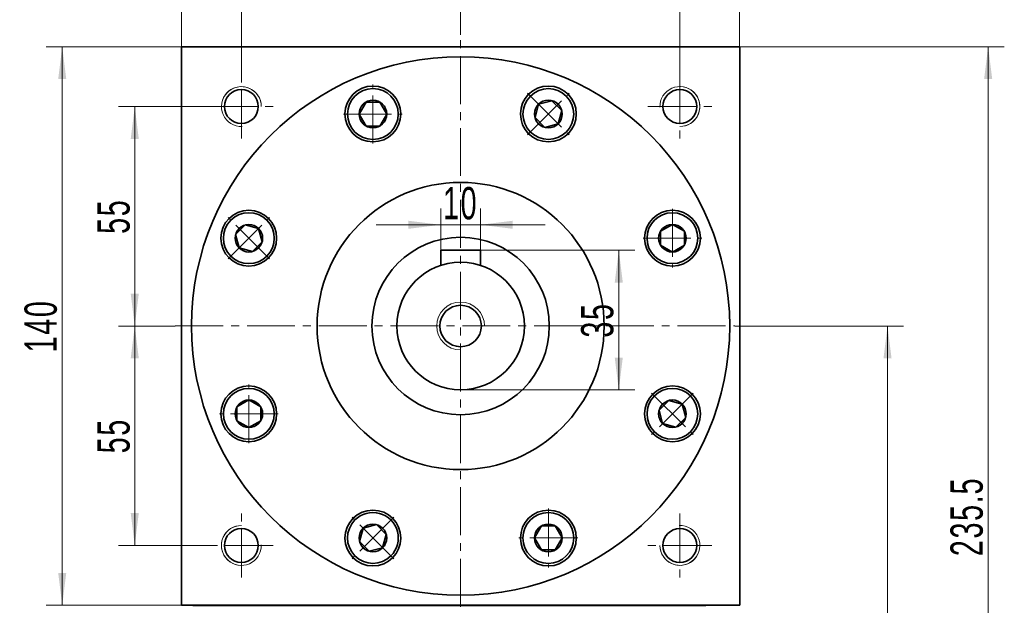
# Model space of a CAD drawing. Header units: millimetres. Extents: x 1491 to 2531, y 216 to 968.
# Tile 5 of 6: x 2092 to 2339, y 668 to 815. Entities that reach past the tile are written whole.
import ezdxf

# ---------------------------------------------------------------- set-up
doc = ezdxf.new("R2010")
doc.units = ezdxf.units.MM
doc.set_wipeout_variables(frame=1)
doc.linetypes.add('点画线', pattern=[18, 12, -2, 2, -2])
doc.layers.get('0').update_dxf_attribs({"lineweight": 35})
for name, color, linetype, lineweight in [('中心线层', 1, '点画线', 18), ('尺寸线层', 3, 'Continuous', 18), ('粗实线', 7, 'Continuous', 50), ('粗实线层', 7, 'Continuous', 35)]:
    doc.layers.add(name, color=color, linetype=linetype, lineweight=lineweight)
doc.styles.add('标准', font='txt', dxfattribs={"width": 0.667})
doc.dimstyles.new('a4-1-1.5', dxfattribs={"dimtxt": 4.5, "dimasz": 4.5, "dimexe": 2.25, "dimexo": 0, "dimgap": 0.75, "dimtad": 1, "dimdec": 3, "dimdsep": 46, "dimtxsty": '标准', "dimblk": '_CAXARROW', "dimcen": 0, "dimdle": 9, "dimazin": 2, "dimtfac": 0.707107, "dimtdec": 3, "dimtix": 1, "dimtmove": 2, "dimatfit": 3, "dimfxl": 0, "dimfrac": 2, "dimtolj": 1, "dimarcsym": 0})

# ---------------------------------------------------------------- blocks, each defined once
blk = doc.blocks.new('*X22')
at = {"layer": '尺寸线层', "linetype": 'Continuous'}
for points in [[(2132.82, 840.62), (2140.92, 841.63), (2140.92, 839.6)], [(2272.82, 840.62), (2264.72, 841.63), (2264.72, 839.6)]]:
    blk.add_hatch(color=0, dxfattribs=at).paths.add_polyline_path(points, flags=0)
at = {"layer": '尺寸线层', "color": 0, "linetype": 'Continuous'}
for p, q in [((2132.82, 808.42), (2132.82, 844.67)), ((2272.82, 808.42), (2272.82, 844.67)), ((2132.82, 840.62), (2272.82, 840.62))]:
    blk.add_line(p, q, dxfattribs=at)
at = {"layer": '尺寸线层', "color": 0, "insert": (2202.82, 845.97), "char_height": 8.1, "width": 21.529, "attachment_point": 5, "line_spacing_factor": 1.15057, "style": '标准'}
blk.add_mtext('\\T1.1;140', dxfattribs=at)
blk = doc.blocks.new('_CAXARROW')
blk.add_hatch(color=0).paths.add_polyline_path([(0, 0), (-1, 0.125), (-1, -0.125)], flags=0)
blk = doc.blocks.new('*X23')
at = {"layer": '尺寸线层', "linetype": 'Continuous'}
for points in [[(2147.82, 820.93), (2155.92, 819.92), (2155.92, 821.94)], [(2202.82, 820.93), (2194.72, 819.92), (2194.72, 821.94)]]:
    blk.add_hatch(color=0, dxfattribs=at).paths.add_polyline_path(points, flags=0)
at = {"layer": '尺寸线层', "color": 0, "linetype": 'Continuous'}
for p, q in [((2147.82, 801.42), (2147.82, 824.98)), ((2202.82, 811.42), (2202.82, 824.98)), ((2202.82, 820.93), (2147.82, 820.93))]:
    blk.add_line(p, q, dxfattribs=at)
at = {"layer": '尺寸线层', "color": 0, "insert": (2175.32, 826.2), "char_height": 8.1, "width": 16.2, "attachment_point": 5, "line_spacing_factor": 1.15057, "style": '标准'}
blk.add_mtext('\\T1.1;55', dxfattribs=at)
blk = doc.blocks.new('*X24')
at = {"layer": '尺寸线层', "linetype": 'Continuous'}
for points in [[(2202.82, 820.93), (2210.92, 821.94), (2210.92, 819.92)], [(2257.82, 820.93), (2249.72, 821.94), (2249.72, 819.92)]]:
    blk.add_hatch(color=0, dxfattribs=at).paths.add_polyline_path(points, flags=0)
at = {"layer": '尺寸线层', "color": 0, "linetype": 'Continuous'}
for p, q in [((2202.82, 811.42), (2202.82, 824.98)), ((2257.82, 801.42), (2257.82, 824.98)), ((2202.82, 820.93), (2257.82, 820.93))]:
    blk.add_line(p, q, dxfattribs=at)
at = {"layer": '尺寸线层', "color": 0, "insert": (2230.32, 826.2), "char_height": 8.1, "width": 16.2, "attachment_point": 5, "line_spacing_factor": 1.15057, "style": '标准'}
blk.add_mtext('\\T1.1;55', dxfattribs=at)
blk = doc.blocks.new('*X25')
at = {"layer": '尺寸线层', "linetype": 'Continuous'}
for points in [[(2121.08, 793.42), (2120.07, 785.32), (2122.09, 785.32)], [(2121.08, 738.42), (2120.07, 746.52), (2122.09, 746.52)]]:
    blk.add_hatch(color=0, dxfattribs=at).paths.add_polyline_path(points, flags=0)
at = {"layer": '尺寸线层', "color": 0, "linetype": 'Continuous'}
for p, q in [((2139.82, 793.42), (2117.03, 793.42)), ((2121.08, 738.42), (2121.08, 793.42)), ((2131.26, 738.42), (2117.03, 738.42))]:
    blk.add_line(p, q, dxfattribs=at)
at = {"layer": '尺寸线层', "color": 0, "insert": (2115.81, 765.92), "char_height": 8.1, "width": 16.2, "attachment_point": 5, "rotation": 90, "line_spacing_factor": 1.15057, "style": '标准'}
blk.add_mtext('\\T1.1;55', dxfattribs=at)
blk = doc.blocks.new('*X26')
at = {"layer": '尺寸线层', "linetype": 'Continuous'}
for points in [[(2121.08, 738.42), (2122.09, 730.32), (2120.07, 730.32)], [(2121.08, 683.42), (2122.09, 691.52), (2120.07, 691.52)]]:
    blk.add_hatch(color=0, dxfattribs=at).paths.add_polyline_path(points, flags=0)
at = {"layer": '尺寸线层', "color": 0, "linetype": 'Continuous'}
for p, q in [((2131.26, 738.42), (2117.03, 738.42)), ((2121.08, 738.42), (2121.08, 683.42)), ((2139.82, 683.42), (2117.03, 683.42))]:
    blk.add_line(p, q, dxfattribs=at)
at = {"layer": '尺寸线层', "color": 0, "insert": (2115.81, 710.92), "char_height": 8.1, "width": 16.2, "attachment_point": 5, "rotation": 90, "line_spacing_factor": 1.15057, "style": '标准'}
blk.add_mtext('\\T1.1;55', dxfattribs=at)
blk = doc.blocks.new('*X27')
at = {"layer": '尺寸线层', "linetype": 'Continuous'}
for points in [[(2102.89, 808.42), (2103.9, 800.32), (2101.88, 800.32)], [(2102.89, 668.42), (2103.9, 676.52), (2101.88, 676.52)]]:
    blk.add_hatch(color=0, dxfattribs=at).paths.add_polyline_path(points, flags=0)
at = {"layer": '尺寸线层', "color": 0, "linetype": 'Continuous'}
for p, q in [((2132.82, 808.42), (2098.84, 808.42)), ((2102.89, 808.42), (2102.89, 668.42)), ((2135.69, 668.42), (2098.84, 668.42))]:
    blk.add_line(p, q, dxfattribs=at)
at = {"layer": '尺寸线层', "color": 0, "insert": (2097.53, 738.42), "char_height": 8.1, "width": 21.529, "attachment_point": 5, "rotation": 90, "line_spacing_factor": 1.15057, "style": '标准'}
blk.add_mtext('\\T1.1;140', dxfattribs=at)
blk = doc.blocks.new('*X28')
at = {"layer": '尺寸线层', "linetype": 'Continuous'}
for points in [[(2309.91, 738.42), (2310.92, 730.32), (2308.9, 730.32)], [(2309.91, 572.92), (2310.92, 581.02), (2308.9, 581.02)]]:
    blk.add_hatch(color=0, dxfattribs=at).paths.add_polyline_path(points, flags=0)
at = {"layer": '尺寸线层', "color": 0, "linetype": 'Continuous'}
for p, q in [((2271.57, 738.42), (2313.96, 738.42)), ((2309.91, 738.42), (2309.91, 572.92)), ((2267.82, 572.92), (2313.96, 572.92))]:
    blk.add_line(p, q, dxfattribs=at)
at = {"layer": '尺寸线层', "color": 0, "insert": (2304.55, 655.67), "char_height": 8.1, "width": 37.4509, "attachment_point": 5, "rotation": 90, "line_spacing_factor": 1.15057, "style": '标准'}
blk.add_mtext('\\T1.1;165.5', dxfattribs=at)
blk = doc.blocks.new('*X29')
at = {"layer": '尺寸线层', "linetype": 'Continuous'}
for points in [[(2335.16, 808.42), (2334.14, 800.32), (2336.17, 800.32)], [(2335.16, 572.92), (2334.14, 581.02), (2336.17, 581.02)]]:
    blk.add_hatch(color=0, dxfattribs=at).paths.add_polyline_path(points, flags=0)
at = {"layer": '尺寸线层', "color": 0, "linetype": 'Continuous'}
for p, q in [((2272.82, 808.42), (2339.21, 808.42)), ((2335.16, 572.92), (2335.16, 808.42)), ((2267.82, 572.92), (2339.21, 572.92))]:
    blk.add_line(p, q, dxfattribs=at)
at = {"layer": '尺寸线层', "color": 0, "insert": (2329.8, 690.67), "char_height": 8.1, "width": 37.8014, "attachment_point": 5, "rotation": 90, "line_spacing_factor": 1.15057, "style": '标准'}
blk.add_mtext('\\T1.1;235.5', dxfattribs=at)
blk = doc.blocks.new('*X30')
at = {"layer": '中心线层', "linetype": '点画线', "lineweight": 18}
for p, q in [((0, -7.37), (0, 7.37)), ((-7.37, 0), (7.37, 0))]:
    blk.add_line(p, q, dxfattribs=at)
at = {"layer": '粗实线层'}
for p, q in [((-3.46, 0), (-1.73, 3)), ((-1.73, 3), (1.73, 3)), ((3.46, 0), (1.73, 3)), ((3.46, 0), (1.73, 3)), ((-3.46, 0), (-1.73, -3)), ((3.46, 0), (1.73, -3)), ((-1.73, -3), (1.73, -3))]:
    blk.add_line(p, q, dxfattribs=at)
blk.add_circle((0, 0), 3.46, dxfattribs=at)
for start, end in [(0, 180), (180, 360)]:
    blk.add_arc((0, 0), 6.37, start, end, dxfattribs=at)
blk = doc.blocks.new('*X47')
at = {"layer": '尺寸线层', "linetype": 'Continuous'}
for points in [[(2242.5, 757.42), (2243.51, 749.32), (2241.48, 749.32)], [(2242.5, 722.42), (2243.51, 730.52), (2241.48, 730.52)]]:
    blk.add_hatch(color=0, dxfattribs=at).paths.add_polyline_path(points, flags=0)
at = {"layer": '尺寸线层', "color": 0, "linetype": 'Continuous'}
for p, q in [((2207.82, 757.42), (2246.55, 757.42)), ((2242.5, 757.42), (2242.5, 722.42)), ((2202.82, 722.42), (2246.55, 722.42))]:
    blk.add_line(p, q, dxfattribs=at)
at = {"layer": '尺寸线层', "color": 0, "insert": (2237.14, 739.92), "char_height": 8.1, "width": 16.2, "attachment_point": 5, "rotation": 90, "line_spacing_factor": 1.15057, "style": '标准'}
blk.add_mtext('\\T1.1;35', dxfattribs=at)
blk = doc.blocks.new('*X48')
at = {"layer": '尺寸线层', "linetype": 'Continuous'}
for points in [[(2197.82, 763.79), (2189.72, 762.78), (2189.72, 764.8)], [(2207.82, 763.79), (2215.92, 762.78), (2215.92, 764.8)]]:
    blk.add_hatch(color=0, dxfattribs=at).paths.add_polyline_path(points, flags=0)
at = {"layer": '尺寸线层', "color": 0, "linetype": 'Continuous'}
for p, q in [((2197.82, 757.42), (2197.82, 767.84)), ((2207.82, 757.42), (2207.82, 767.84)), ((2224.02, 763.79), (2181.62, 763.79))]:
    blk.add_line(p, q, dxfattribs=at)
at = {"layer": '尺寸线层', "color": 0, "insert": (2202.82, 769.15), "char_height": 8.1, "width": 16.2, "attachment_point": 5, "line_spacing_factor": 1.15057, "style": '标准'}
blk.add_mtext('\\T1.1;10', dxfattribs=at)

msp = doc.modelspace()

# ---------------------------------------------------------------- linework, layer by layer
at = {"color": 7, "linetype": 'Continuous', "lineweight": 0}
for centre, start, end in [((2147.8241, 793.4212), 0, 195), ((2257.8241, 793.4212), 270, 105), ((2147.8241, 683.4212), 90, 285), ((2257.8241, 683.4212), 180, 15)]:
    msp.add_arc(centre, 5, start, end, dxfattribs=at)
at = {"layer": '中心线层'}
for p, q in [((2202.8241, 560.0317), (2202.8241, 811.4212)), ((2147.8241, 785.4212), (2147.8241, 801.4212)), ((2257.8241, 801.4212), (2257.8241, 785.4212)), ((2139.8241, 793.4212), (2155.8241, 793.4212)), ((2249.8241, 793.4212), (2265.8241, 793.4212)), ((2131.2581, 738.4212), (2271.5741, 738.4212)), ((2147.8241, 675.4212), (2147.8241, 691.4212)), ((2257.8241, 691.4212), (2257.8241, 675.4212)), ((2155.8241, 683.4212), (2139.8241, 683.4212)), ((2265.8241, 683.4212), (2249.8241, 683.4212))]:
    msp.add_line(p, q, dxfattribs=at)
at = {"layer": '粗实线', "color": 0, "lineweight": 40}
msp.add_line((2135.6921, 668.4212), (2264.3241, 668.4212), dxfattribs=at)
at = {"layer": '粗实线层'}
for p, q in [((2132.8241, 668.4212), (2132.8241, 808.4212)), ((2132.8241, 808.4212), (2272.8241, 808.4212)), ((2272.8241, 668.4212), (2272.8241, 808.4212)), ((2207.8241, 757.4212), (2197.8241, 757.4212)), ((2197.8241, 757.4212), (2197.8241, 753.6198)), ((2207.8241, 757.4212), (2207.8241, 753.6198))]:
    msp.add_line(p, q, dxfattribs=at)
msp.add_lwpolyline([(2272.8241, 668.4212), (2132.8241, 668.4212)], dxfattribs=at)
for centre, radius in [((2180.8108, 791.566), 7), ((2224.8374, 791.566), 7), ((2147.8241, 793.4212), 4.25), ((2257.8241, 793.4212), 4.25), ((2202.8241, 738.4212), 36), ((2149.6793, 760.4345), 7), ((2255.969, 760.4345), 7), ((2202.8241, 738.4212), 22.25), ((2202.8241, 738.4212), 16), ((2202.8241, 738.4212), 5.2), ((2149.6793, 716.4078), 7), ((2255.969, 716.4078), 7), ((2180.8108, 685.2763), 7), ((2224.8374, 685.2763), 7), ((2147.8241, 683.4212), 4.25), ((2257.8241, 683.4212), 4.25)]:
    msp.add_circle(centre, radius, dxfattribs=at)
at = {"layer": '粗实线层', "lineweight": 18}
for centre, radius, start, end in [((2147.8241, 793.4212), 5, 0, 271.923165), ((2257.8241, 793.4212), 5, 270, 181.923165), ((2202.8241, 738.4212), 6, 0, 270), ((2147.8241, 683.4212), 5, 90, 1.923165), ((2257.8241, 683.4212), 5, 180, 91.923165)]:
    msp.add_arc(centre, radius, start, end, dxfattribs=at)

# ---------------------------------------------------------------- dimensions: what is measured, and where the dimension line sits
at = {"layer": '尺寸线层'}
for base, p1, p2, picture, middle in [((2272.8241, 840.6172), (2132.8241, 808.4212), (2272.8241, 808.4212), '*X22', (2202.8241, 845.9734)), ((2147.8241, 820.9279), (2202.8241, 811.4212), (2147.8241, 801.4212), '*X23', (2175.3241, 826.1965)), ((2257.8241, 820.9279), (2202.8241, 811.4212), (2257.8241, 801.4212), '*X24', (2230.3241, 826.1965)), ((2197.8241, 763.79), (2207.8241, 757.4212), (2197.8241, 757.4212), '*X48', (2202.8241, 769.1462))]:
    dim = msp.add_linear_dim(base=base, p1=p1, p2=p2, dimstyle='a4-1-1.5', override={"dimsah": 1, "dimtfill": 1, "dimtzin": 8}, dxfattribs=at)
    dim.commit()
    dim.dimension.update_dxf_attribs({"geometry": picture, "text_midpoint": middle})
for base, p1, p2, angle, picture, middle in [((2102.8901, 668.4212), (2132.8241, 808.4212), (2135.6921, 668.4212), 270, '*X27', (2097.5339, 738.4212)), ((2335.1555, 808.4212), (2267.8241, 572.9212), (2272.8241, 808.4212), 90, '*X29', (2329.7993, 690.6712)), ((2121.0799, 793.4212), (2131.2581, 738.4212), (2139.8241, 793.4212), 90, '*X25', (2115.8113, 765.9212)), ((2242.4957, 722.4212), (2207.8241, 757.4212), (2202.8241, 722.4212), 270, '*X47', (2237.1395, 739.9212)), ((2121.0799, 683.4212), (2131.2581, 738.4212), (2139.8241, 683.4212), 270, '*X26', (2115.8113, 710.9212)), ((2309.9105, 572.9212), (2271.5741, 738.4212), (2267.8241, 572.9212), 270, '*X28', (2304.5543, 655.6712))]:
    dim = msp.add_linear_dim(base=base, p1=p1, p2=p2, angle=angle, dimstyle='a4-1-1.5', override={"dimsah": 1, "dimtfill": 1, "dimtzin": 8}, dxfattribs=at)
    dim.commit()
    dim.dimension.update_dxf_attribs({"geometry": picture, "text_midpoint": middle})

# ---------------------------------------------------------------- next in the draw order: wipeouts: each hides what was drawn before it
msp.add_wipeout([(2187.1848, 791.5442), (2187.1847, 791.578), (2187.1845, 791.6119), (2187.184, 791.6457), (2187.1834, 791.6795), (2187.1826, 791.7133), (2187.1816, 791.7471), (2187.1804, 791.7809), (2187.1791, 791.8147), (2187.1776, 791.8484), (2187.1759, 791.8822), (2187.174, 791.916), (2187.1719, 791.9497), (2187.1697, 791.9835), (2187.1672, 792.0172), (2187.1646, 792.0509), (2187.1619, 792.0846), (2187.1589, 792.1183), (2187.1558, 792.152), (2187.1524, 792.1856), (2187.1489, 792.2193), (2187.1453, 792.2529), (2187.1414, 792.2865), (2187.1374, 792.32), (2187.1332, 792.3536), (2187.1288, 792.3871), (2187.1242, 792.4206), (2187.1195, 792.4541), (2187.1145, 792.4876), (2187.1094, 792.521), (2187.1042, 792.5544), (2187.1042, 792.5544), (2187.0497, 792.8488), (2186.9815, 793.1404), (2186.8996, 793.4284), (2186.8042, 793.7122), (2186.6957, 793.9913), (2186.5741, 794.2649), (2186.4397, 794.5325), (2186.293, 794.7935), (2186.1341, 795.0473), (2185.9635, 795.2934), (2185.7815, 795.5311), (2185.5885, 795.7601), (2185.3849, 795.9797), (2185.1713, 796.1895), (2184.948, 796.389), (2184.7156, 796.5777), (2184.4746, 796.7554), (2184.2254, 796.9215), (2183.9688, 797.0757), (2183.7051, 797.2177), (2183.4351, 797.3471), (2183.1593, 797.4637), (2182.8783, 797.5672), (2182.5928, 797.6573), (2182.3033, 797.7339), (2182.0106, 797.7969), (2181.7152, 797.8459), (2181.4179, 797.8811), (2181.1192, 797.9022), (2180.8198, 797.9092), (2180.8198, 797.9092), (2180.5205, 797.9022), (2180.2218, 797.8811), (2179.9244, 797.8459), (2179.6291, 797.7969), (2179.3363, 797.7339), (2179.0469, 797.6573), (2178.7613, 797.5672), (2178.4803, 797.4637), (2178.2045, 797.3471), (2177.9345, 797.2177), (2177.6709, 797.0757), (2177.4142, 796.9215), (2177.1651, 796.7554), (2176.9241, 796.5777), (2176.6917, 796.389), (2176.4684, 796.1895), (2176.2547, 795.9797), (2176.0512, 795.7601), (2175.8582, 795.5311), (2175.6762, 795.2934), (2175.5055, 795.0473), (2175.3467, 794.7935), (2175.1999, 794.5325), (2175.0656, 794.2649), (2174.944, 793.9913), (2174.8354, 793.7122), (2174.7401, 793.4284), (2174.6582, 793.1404), (2174.59, 792.8488), (2174.5355, 792.5544), (2174.5355, 792.5544), (2174.5302, 792.521), (2174.5251, 792.4876), (2174.5202, 792.4541), (2174.5155, 792.4206), (2174.5109, 792.3871), (2174.5065, 792.3536), (2174.5023, 792.32), (2174.4983, 792.2865), (2174.4944, 792.2529), (2174.4907, 792.2193), (2174.4872, 792.1856), (2174.4839, 792.152), (2174.4808, 792.1183), (2174.4778, 792.0846), (2174.475, 792.0509), (2174.4724, 792.0172), (2174.47, 791.9835), (2174.4678, 791.9497), (2174.4657, 791.916), (2174.4638, 791.8822), (2174.4621, 791.8484), (2174.4606, 791.8147), (2174.4592, 791.7809), (2174.4581, 791.7471), (2174.4571, 791.7133), (2174.4563, 791.6795), (2174.4556, 791.6457), (2174.4552, 791.6119), (2174.4549, 791.578), (2174.4548, 791.5442), (2174.4548, 791.5442), (2174.4636, 791.2111), (2174.4897, 790.8789), (2174.5332, 790.5485), (2174.5939, 790.2209), (2174.6717, 789.8968), (2174.7664, 789.5773), (2174.8776, 789.2632), (2175.0051, 788.9554), (2175.1486, 788.6546), (2175.3076, 788.3617), (2175.4817, 788.0776), (2175.6704, 787.803), (2175.8733, 787.5386), (2176.0897, 787.2852), (2176.3191, 787.0435), (2176.5608, 786.8141), (2176.8142, 786.5977), (2177.0786, 786.3948), (2177.3532, 786.2061), (2177.6373, 786.032), (2177.9302, 785.873), (2178.231, 785.7295), (2178.5388, 785.602), (2178.8529, 785.4908), (2179.1725, 785.3961), (2179.4965, 785.3183), (2179.8241, 785.2576), (2180.1545, 785.2141), (2180.4867, 785.188), (2180.8198, 785.1792), (2180.8198, 785.1792), (2181.153, 785.188), (2181.4852, 785.2141), (2181.8155, 785.2576), (2182.1432, 785.3183), (2182.4672, 785.3961), (2182.7867, 785.4908), (2183.1008, 785.602), (2183.4087, 785.7295), (2183.7095, 785.873), (2184.0023, 786.032), (2184.2865, 786.2061), (2184.5611, 786.3948), (2184.8255, 786.5977), (2185.0789, 786.8141), (2185.3206, 787.0435), (2185.55, 787.2852), (2185.7664, 787.5386), (2185.9692, 787.803), (2186.158, 788.0776), (2186.3321, 788.3617), (2186.4911, 788.6546), (2186.6346, 788.9554), (2186.7621, 789.2632), (2186.8733, 789.5773), (2186.968, 789.8968), (2187.0457, 790.2209), (2187.1065, 790.5485), (2187.15, 790.8789), (2187.1761, 791.2111)]).dxf.layer = '粗实线层'

# ---------------------------------------------------------------- next in the draw order: linework, layer by layer
at = {"layer": '粗实线层'}
msp.add_circle((2202.8241, 738.4212), 67.5, dxfattribs=at)

# ---------------------------------------------------------------- next in the draw order: block references
msp.add_blockref('*X30', (2180.8198, 791.5442), dxfattribs=at)

# ---------------------------------------------------------------- next in the draw order: wipeouts: each hides what was drawn before it
for points in [[(2229.3292, 787.0435), (2229.353, 787.0675), (2229.3767, 787.0916), (2229.4003, 787.1158), (2229.4238, 787.1401), (2229.4471, 787.1646), (2229.4703, 787.1892), (2229.4934, 787.2139), (2229.5163, 787.2388), (2229.5391, 787.2638), (2229.5618, 787.2888), (2229.5843, 787.314), (2229.6068, 787.3394), (2229.629, 787.3648), (2229.6512, 787.3904), (2229.6732, 787.4161), (2229.695, 787.4419), (2229.7167, 787.4678), (2229.7383, 787.4938), (2229.7598, 787.5199), (2229.7811, 787.5462), (2229.8023, 787.5726), (2229.8233, 787.599), (2229.8442, 787.6256), (2229.8649, 787.6523), (2229.8855, 787.6791), (2229.906, 787.7061), (2229.9263, 787.7331), (2229.9465, 787.7602), (2229.9665, 787.7875), (2229.9864, 787.8148), (2229.9864, 787.8148), (2230.1561, 788.0615), (2230.314, 788.3159), (2230.4597, 788.5775), (2230.593, 788.8456), (2230.7136, 789.1197), (2230.8211, 789.3992), (2230.9153, 789.6834), (2230.9961, 789.9717), (2231.0633, 790.2635), (2231.1166, 790.5582), (2231.156, 790.855), (2231.1814, 791.1533), (2231.1928, 791.4525), (2231.19, 791.752), (2231.1732, 792.0509), (2231.1424, 792.3487), (2231.0976, 792.6448), (2231.0389, 792.9384), (2230.9664, 793.229), (2230.8804, 793.5158), (2230.781, 793.7982), (2230.6684, 794.0757), (2230.5429, 794.3475), (2230.4047, 794.6132), (2230.2542, 794.872), (2230.0917, 795.1235), (2229.9175, 795.3671), (2229.7321, 795.6022), (2229.5359, 795.8283), (2229.3292, 796.045), (2229.3292, 796.045), (2229.1125, 796.2517), (2228.8864, 796.4479), (2228.6513, 796.6333), (2228.4077, 796.8075), (2228.1562, 796.97), (2227.8974, 797.1205), (2227.6317, 797.2587), (2227.3599, 797.3842), (2227.0824, 797.4968), (2226.8, 797.5962), (2226.5132, 797.6822), (2226.2226, 797.7547), (2225.929, 797.8134), (2225.6329, 797.8582), (2225.3351, 797.889), (2225.0362, 797.9058), (2224.7367, 797.9086), (2224.4375, 797.8972), (2224.1392, 797.8718), (2223.8424, 797.8324), (2223.5477, 797.7791), (2223.2559, 797.7119), (2222.9676, 797.6311), (2222.6834, 797.5369), (2222.4039, 797.4294), (2222.1298, 797.3088), (2221.8617, 797.1755), (2221.6001, 797.0298), (2221.3457, 796.8719), (2221.099, 796.7022), (2221.099, 796.7022), (2221.0717, 796.6823), (2221.0444, 796.6623), (2221.0173, 796.6421), (2220.9903, 796.6218), (2220.9633, 796.6013), (2220.9365, 796.5807), (2220.9098, 796.56), (2220.8832, 796.5391), (2220.8568, 796.5181), (2220.8304, 796.4969), (2220.8041, 796.4756), (2220.778, 796.4541), (2220.752, 796.4326), (2220.7261, 796.4108), (2220.7003, 796.389), (2220.6746, 796.367), (2220.649, 796.3448), (2220.6236, 796.3226), (2220.5982, 796.3001), (2220.573, 796.2776), (2220.548, 796.2549), (2220.523, 796.2321), (2220.4981, 796.2092), (2220.4734, 796.1861), (2220.4488, 796.1629), (2220.4243, 796.1396), (2220.4, 796.1161), (2220.3758, 796.0925), (2220.3517, 796.0688), (2220.3277, 796.045), (2220.3277, 796.045), (2220.0983, 795.8032), (2219.8819, 795.5499), (2219.679, 795.2855), (2219.4903, 795.0109), (2219.3162, 794.7267), (2219.1572, 794.4339), (2219.0137, 794.1331), (2218.8862, 793.8252), (2218.775, 793.5111), (2218.6803, 793.1916), (2218.6025, 792.8676), (2218.5418, 792.5399), (2218.4983, 792.2096), (2218.4722, 791.8773), (2218.4634, 791.5442), (2218.4722, 791.2111), (2218.4983, 790.8789), (2218.5418, 790.5485), (2218.6025, 790.2209), (2218.6803, 789.8968), (2218.775, 789.5773), (2218.8862, 789.2632), (2219.0137, 788.9554), (2219.1572, 788.6546), (2219.3162, 788.3617), (2219.4903, 788.0776), (2219.679, 787.803), (2219.8819, 787.5386), (2220.0983, 787.2852), (2220.3277, 787.0435), (2220.3277, 787.0435), (2220.5694, 786.8141), (2220.8228, 786.5977), (2221.0872, 786.3948), (2221.3618, 786.2061), (2221.6459, 786.032), (2221.9388, 785.873), (2222.2396, 785.7295), (2222.5474, 785.602), (2222.8615, 785.4908), (2223.181, 785.3961), (2223.5051, 785.3183), (2223.8327, 785.2576), (2224.1631, 785.2141), (2224.4953, 785.188), (2224.8284, 785.1792), (2225.1615, 785.188), (2225.4938, 785.2141), (2225.8241, 785.2576), (2226.1518, 785.3183), (2226.4758, 785.3961), (2226.7953, 785.4908), (2227.1094, 785.602), (2227.4173, 785.7295), (2227.7181, 785.873), (2228.0109, 786.032), (2228.2951, 786.2061), (2228.5697, 786.3948), (2228.8341, 786.5977), (2229.0874, 786.8141)], [(2154.2018, 764.9262), (2154.1778, 764.95), (2154.1537, 764.9738), (2154.1295, 764.9973), (2154.1051, 765.0208), (2154.0807, 765.0441), (2154.0561, 765.0673), (2154.0313, 765.0904), (2154.0065, 765.1134), (2153.9815, 765.1362), (2153.9565, 765.1588), (2153.9312, 765.1814), (2153.9059, 765.2038), (2153.8805, 765.2261), (2153.8549, 765.2482), (2153.8292, 765.2702), (2153.8034, 765.292), (2153.7775, 765.3138), (2153.7515, 765.3354), (2153.7254, 765.3568), (2153.6991, 765.3781), (2153.6727, 765.3993), (2153.6463, 765.4203), (2153.6197, 765.4412), (2153.593, 765.462), (2153.5661, 765.4826), (2153.5392, 765.503), (2153.5122, 765.5233), (2153.4851, 765.5435), (2153.4578, 765.5635), (2153.4305, 765.5834), (2153.4305, 765.5834), (2153.1838, 765.7531), (2152.9293, 765.911), (2152.6678, 766.0568), (2152.3997, 766.1901), (2152.1256, 766.3106), (2151.8461, 766.4181), (2151.5619, 766.5124), (2151.2736, 766.5931), (2150.9818, 766.6603), (2150.6871, 766.7136), (2150.3903, 766.753), (2150.092, 766.7784), (2149.7927, 766.7898), (2149.4933, 766.7871), (2149.1944, 766.7703), (2148.8965, 766.7394), (2148.6005, 766.6946), (2148.3069, 766.6359), (2148.0163, 766.5634), (2147.7295, 766.4774), (2147.4471, 766.378), (2147.1696, 766.2654), (2146.8978, 766.1399), (2146.6321, 766.0017), (2146.3733, 765.8512), (2146.1218, 765.6887), (2145.8782, 765.5146), (2145.6431, 765.3292), (2145.417, 765.1329), (2145.2003, 764.9262), (2145.2003, 764.9262), (2144.9936, 764.7095), (2144.7974, 764.4834), (2144.6119, 764.2483), (2144.4378, 764.0047), (2144.2753, 763.7532), (2144.1248, 763.4944), (2143.9866, 763.2287), (2143.8611, 762.9569), (2143.7485, 762.6794), (2143.6491, 762.397), (2143.5631, 762.1102), (2143.4906, 761.8196), (2143.4319, 761.526), (2143.3871, 761.23), (2143.3563, 760.9321), (2143.3394, 760.6332), (2143.3367, 760.3338), (2143.3481, 760.0346), (2143.3735, 759.7362), (2143.4129, 759.4394), (2143.4662, 759.1447), (2143.5334, 758.8529), (2143.6141, 758.5646), (2143.7084, 758.2804), (2143.8159, 758.0009), (2143.9364, 757.7268), (2144.0697, 757.4587), (2144.2155, 757.1972), (2144.3734, 756.9428), (2144.5431, 756.696), (2144.5431, 756.696), (2144.563, 756.6687), (2144.583, 756.6415), (2144.6032, 756.6143), (2144.6235, 756.5873), (2144.644, 756.5604), (2144.6646, 756.5336), (2144.6853, 756.5069), (2144.7062, 756.4803), (2144.7272, 756.4538), (2144.7484, 756.4274), (2144.7697, 756.4012), (2144.7912, 756.375), (2144.8127, 756.349), (2144.8345, 756.3231), (2144.8563, 756.2973), (2144.8783, 756.2716), (2144.9005, 756.246), (2144.9227, 756.2206), (2144.9451, 756.1953), (2144.9677, 756.1701), (2144.9904, 756.145), (2145.0132, 756.12), (2145.0361, 756.0952), (2145.0592, 756.0704), (2145.0824, 756.0458), (2145.1057, 756.0214), (2145.1292, 755.997), (2145.1528, 755.9728), (2145.1765, 755.9487), (2145.2003, 755.9247), (2145.2003, 755.9247), (2145.442, 755.6953), (2145.6954, 755.4789), (2145.9598, 755.2761), (2146.2344, 755.0873), (2146.5186, 754.9132), (2146.8114, 754.7542), (2147.1122, 754.6107), (2147.42, 754.4832), (2147.7342, 754.372), (2148.0537, 754.2773), (2148.3777, 754.1995), (2148.7054, 754.1388), (2149.0357, 754.0953), (2149.3679, 754.0692), (2149.7011, 754.0605), (2150.0342, 754.0692), (2150.3664, 754.0953), (2150.6968, 754.1388), (2151.0244, 754.1995), (2151.3484, 754.2773), (2151.668, 754.372), (2151.9821, 754.4832), (2152.2899, 754.6107), (2152.5907, 754.7542), (2152.8836, 754.9132), (2153.1677, 755.0873), (2153.4423, 755.2761), (2153.7067, 755.4789), (2153.9601, 755.6953), (2154.2018, 755.9247), (2154.2018, 755.9247), (2154.4312, 756.1664), (2154.6476, 756.4198), (2154.8505, 756.6842), (2155.0392, 756.9588), (2155.2133, 757.243), (2155.3723, 757.5358), (2155.5158, 757.8366), (2155.6433, 758.1444), (2155.7545, 758.4586), (2155.8492, 758.7781), (2155.927, 759.1021), (2155.9877, 759.4298), (2156.0312, 759.7601), (2156.0573, 760.0923), (2156.0661, 760.4255), (2156.0573, 760.7586), (2156.0312, 761.0908), (2155.9877, 761.4212), (2155.927, 761.7488), (2155.8492, 762.0728), (2155.7545, 762.3923), (2155.6433, 762.7065), (2155.5158, 763.0143), (2155.3723, 763.3151), (2155.2133, 763.608), (2155.0392, 763.8921), (2154.8505, 764.1667), (2154.6476, 764.4311), (2154.4312, 764.6845)], [(2255.9472, 754.0605), (2255.981, 754.0605), (2256.0148, 754.0608), (2256.0486, 754.0613), (2256.0825, 754.0619), (2256.1163, 754.0627), (2256.1501, 754.0637), (2256.1839, 754.0649), (2256.2176, 754.0662), (2256.2514, 754.0677), (2256.2852, 754.0694), (2256.319, 754.0713), (2256.3527, 754.0734), (2256.3864, 754.0756), (2256.4202, 754.0781), (2256.4539, 754.0807), (2256.4876, 754.0834), (2256.5213, 754.0864), (2256.5549, 754.0895), (2256.5886, 754.0929), (2256.6222, 754.0964), (2256.6558, 754.1), (2256.6894, 754.1039), (2256.723, 754.1079), (2256.7566, 754.1121), (2256.7901, 754.1165), (2256.8236, 754.1211), (2256.8571, 754.1258), (2256.8905, 754.1307), (2256.924, 754.1358), (2256.9574, 754.1411), (2256.9574, 754.1411), (2257.2518, 754.1956), (2257.5433, 754.2638), (2257.8314, 754.3457), (2258.1152, 754.4411), (2258.3942, 754.5496), (2258.6679, 754.6712), (2258.9355, 754.8055), (2259.1965, 754.9523), (2259.4503, 755.1112), (2259.6963, 755.2818), (2259.9341, 755.4638), (2260.163, 755.6568), (2260.3826, 755.8604), (2260.5924, 756.074), (2260.7919, 756.2973), (2260.9807, 756.5297), (2261.1584, 756.7707), (2261.3245, 757.0199), (2261.4787, 757.2765), (2261.6207, 757.5402), (2261.7501, 757.8102), (2261.8667, 758.086), (2261.9701, 758.367), (2262.0603, 758.6525), (2262.1369, 758.9419), (2262.1998, 759.2347), (2262.2489, 759.5301), (2262.284, 759.8274), (2262.3052, 760.1261), (2262.3122, 760.4255), (2262.3122, 760.4255), (2262.3052, 760.7248), (2262.284, 761.0235), (2262.2489, 761.3208), (2262.1998, 761.6162), (2262.1369, 761.909), (2262.0603, 762.1984), (2261.9701, 762.484), (2261.8667, 762.7649), (2261.7501, 763.0407), (2261.6207, 763.3108), (2261.4787, 763.5744), (2261.3245, 763.8311), (2261.1584, 764.0802), (2260.9807, 764.3212), (2260.7919, 764.5536), (2260.5924, 764.7769), (2260.3826, 764.9906), (2260.163, 765.1941), (2259.9341, 765.3871), (2259.6963, 765.5691), (2259.4503, 765.7397), (2259.1965, 765.8986), (2258.9355, 766.0454), (2258.6679, 766.1797), (2258.3942, 766.3013), (2258.1152, 766.4099), (2257.8314, 766.5052), (2257.5433, 766.5871), (2257.2518, 766.6553), (2256.9574, 766.7098), (2256.9574, 766.7098), (2256.924, 766.7151), (2256.8905, 766.7202), (2256.8571, 766.7251), (2256.8236, 766.7298), (2256.7901, 766.7344), (2256.7566, 766.7388), (2256.723, 766.743), (2256.6894, 766.747), (2256.6558, 766.7509), (2256.6222, 766.7546), (2256.5886, 766.7581), (2256.5549, 766.7614), (2256.5213, 766.7645), (2256.4876, 766.7675), (2256.4539, 766.7703), (2256.4202, 766.7729), (2256.3864, 766.7753), (2256.3527, 766.7775), (2256.319, 766.7796), (2256.2852, 766.7815), (2256.2514, 766.7832), (2256.2176, 766.7847), (2256.1839, 766.7861), (2256.1501, 766.7872), (2256.1163, 766.7882), (2256.0825, 766.789), (2256.0486, 766.7896), (2256.0148, 766.7901), (2255.981, 766.7904), (2255.9472, 766.7905), (2255.9472, 766.7905), (2255.6141, 766.7817), (2255.2819, 766.7556), (2254.9515, 766.7121), (2254.6238, 766.6514), (2254.2998, 766.5736), (2253.9803, 766.4789), (2253.6662, 766.3677), (2253.3583, 766.2402), (2253.0576, 766.0967), (2252.7647, 765.9377), (2252.4806, 765.7636), (2252.206, 765.5748), (2251.9416, 765.372), (2251.6882, 765.1556), (2251.4465, 764.9262), (2251.2171, 764.6845), (2251.0007, 764.4311), (2250.7978, 764.1667), (2250.6091, 763.8921), (2250.435, 763.608), (2250.2759, 763.3151), (2250.1325, 763.0143), (2250.005, 762.7065), (2249.8937, 762.3923), (2249.7991, 762.0728), (2249.7213, 761.7488), (2249.6606, 761.4212), (2249.6171, 761.0908), (2249.5909, 760.7586), (2249.5822, 760.4255), (2249.5822, 760.4255), (2249.5909, 760.0923), (2249.6171, 759.7601), (2249.6606, 759.4298), (2249.7213, 759.1021), (2249.7991, 758.7781), (2249.8937, 758.4586), (2250.005, 758.1444), (2250.1325, 757.8366), (2250.2759, 757.5358), (2250.435, 757.243), (2250.6091, 756.9588), (2250.7978, 756.6842), (2251.0007, 756.4198), (2251.2171, 756.1664), (2251.4465, 755.9247), (2251.6882, 755.6953), (2251.9416, 755.4789), (2252.206, 755.2761), (2252.4806, 755.0873), (2252.7647, 754.9132), (2253.0576, 754.7542), (2253.3583, 754.6107), (2253.6662, 754.4832), (2253.9803, 754.372), (2254.2998, 754.2773), (2254.6238, 754.1995), (2254.9515, 754.1388), (2255.2819, 754.0953), (2255.6141, 754.0692)], [(2149.7011, 722.7819), (2149.6672, 722.7818), (2149.6334, 722.7815), (2149.5996, 722.7811), (2149.5658, 722.7804), (2149.532, 722.7796), (2149.4982, 722.7786), (2149.4644, 722.7775), (2149.4306, 722.7761), (2149.3968, 722.7746), (2149.3631, 722.7729), (2149.3293, 722.771), (2149.2956, 722.7689), (2149.2618, 722.7667), (2149.2281, 722.7643), (2149.1944, 722.7617), (2149.1607, 722.7589), (2149.127, 722.7559), (2149.0933, 722.7528), (2149.0597, 722.7495), (2149.026, 722.746), (2148.9924, 722.7423), (2148.9588, 722.7384), (2148.9253, 722.7344), (2148.8917, 722.7302), (2148.8582, 722.7258), (2148.8247, 722.7212), (2148.7912, 722.7165), (2148.7577, 722.7116), (2148.7243, 722.7065), (2148.6909, 722.7012), (2148.6909, 722.7012), (2148.3965, 722.6467), (2148.1049, 722.5785), (2147.8169, 722.4966), (2147.5331, 722.4013), (2147.254, 722.2927), (2146.9804, 722.1711), (2146.7128, 722.0368), (2146.4518, 721.89), (2146.198, 721.7311), (2145.9519, 721.5605), (2145.7142, 721.3785), (2145.4852, 721.1855), (2145.2656, 720.982), (2145.0558, 720.7683), (2144.8563, 720.545), (2144.6675, 720.3126), (2144.4899, 720.0716), (2144.3238, 719.8225), (2144.1696, 719.5658), (2144.0276, 719.3022), (2143.8982, 719.0321), (2143.7816, 718.7563), (2143.6781, 718.4754), (2143.588, 718.1898), (2143.5114, 717.9004), (2143.4484, 717.6076), (2143.3994, 717.3122), (2143.3642, 717.0149), (2143.3431, 716.7162), (2143.3361, 716.4169), (2143.3361, 716.4169), (2143.3431, 716.1175), (2143.3642, 715.8188), (2143.3994, 715.5215), (2143.4484, 715.2261), (2143.5114, 714.9334), (2143.588, 714.6439), (2143.6781, 714.3584), (2143.7816, 714.0774), (2143.8982, 713.8016), (2144.0276, 713.5316), (2144.1696, 713.2679), (2144.3238, 713.0113), (2144.4899, 712.7621), (2144.6675, 712.5211), (2144.8563, 712.2887), (2145.0558, 712.0654), (2145.2656, 711.8518), (2145.4852, 711.6482), (2145.7142, 711.4552), (2145.9519, 711.2732), (2146.198, 711.1026), (2146.4518, 710.9437), (2146.7128, 710.7969), (2146.9804, 710.6626), (2147.254, 710.541), (2147.5331, 710.4325), (2147.8169, 710.3371), (2148.1049, 710.2552), (2148.3965, 710.187), (2148.6909, 710.1325), (2148.6909, 710.1325), (2148.7243, 710.1273), (2148.7577, 710.1222), (2148.7912, 710.1172), (2148.8247, 710.1125), (2148.8582, 710.1079), (2148.8917, 710.1035), (2148.9253, 710.0993), (2148.9588, 710.0953), (2148.9924, 710.0914), (2149.026, 710.0878), (2149.0597, 710.0843), (2149.0933, 710.0809), (2149.127, 710.0778), (2149.1607, 710.0748), (2149.1944, 710.0721), (2149.2281, 710.0695), (2149.2618, 710.067), (2149.2956, 710.0648), (2149.3293, 710.0627), (2149.3631, 710.0608), (2149.3968, 710.0591), (2149.4306, 710.0576), (2149.4644, 710.0563), (2149.4982, 710.0551), (2149.532, 710.0541), (2149.5658, 710.0533), (2149.5996, 710.0527), (2149.6334, 710.0522), (2149.6672, 710.052), (2149.7011, 710.0519), (2149.7011, 710.0519), (2150.0342, 710.0606), (2150.3664, 710.0867), (2150.6968, 710.1302), (2151.0244, 710.191), (2151.3484, 710.2687), (2151.668, 710.3634), (2151.9821, 710.4746), (2152.2899, 710.6021), (2152.5907, 710.7456), (2152.8836, 710.9046), (2153.1677, 711.0787), (2153.4423, 711.2675), (2153.7067, 711.4703), (2153.9601, 711.6867), (2154.2018, 711.9161), (2154.4312, 712.1578), (2154.6476, 712.4112), (2154.8505, 712.6756), (2155.0392, 712.9502), (2155.2133, 713.2344), (2155.3723, 713.5272), (2155.5158, 713.828), (2155.6433, 714.1358), (2155.7545, 714.45), (2155.8492, 714.7695), (2155.927, 715.0935), (2155.9877, 715.4212), (2156.0312, 715.7515), (2156.0573, 716.0837), (2156.0661, 716.4169), (2156.0661, 716.4169), (2156.0573, 716.75), (2156.0312, 717.0822), (2155.9877, 717.4126), (2155.927, 717.7402), (2155.8492, 718.0642), (2155.7545, 718.3838), (2155.6433, 718.6979), (2155.5158, 719.0057), (2155.3723, 719.3065), (2155.2133, 719.5994), (2155.0392, 719.8835), (2154.8505, 720.1581), (2154.6476, 720.4225), (2154.4312, 720.6759), (2154.2018, 720.9176), (2153.9601, 721.147), (2153.7067, 721.3634), (2153.4423, 721.5663), (2153.1677, 721.755), (2152.8836, 721.9291), (2152.5907, 722.0881), (2152.2899, 722.2316), (2151.9821, 722.3591), (2151.668, 722.4703), (2151.3484, 722.565), (2151.0244, 722.6428), (2150.6968, 722.7035), (2150.3664, 722.747), (2150.0342, 722.7731)], [(2251.4465, 711.9161), (2251.4704, 711.8923), (2251.4945, 711.8686), (2251.5188, 711.845), (2251.5431, 711.8215), (2251.5676, 711.7982), (2251.5922, 711.775), (2251.6169, 711.7519), (2251.6418, 711.729), (2251.6667, 711.7062), (2251.6918, 711.6835), (2251.717, 711.6609), (2251.7423, 711.6385), (2251.7678, 711.6163), (2251.7934, 711.5941), (2251.819, 711.5721), (2251.8448, 711.5503), (2251.8707, 711.5285), (2251.8968, 711.507), (2251.9229, 711.4855), (2251.9492, 711.4642), (2251.9755, 711.443), (2252.002, 711.422), (2252.0286, 711.4011), (2252.0553, 711.3804), (2252.0821, 711.3598), (2252.109, 711.3393), (2252.1361, 711.319), (2252.1632, 711.2988), (2252.1904, 711.2788), (2252.2178, 711.2589), (2252.2178, 711.2589), (2252.4645, 711.0892), (2252.7189, 710.9313), (2252.9805, 710.7855), (2253.2486, 710.6523), (2253.5227, 710.5317), (2253.8022, 710.4242), (2254.0864, 710.33), (2254.3747, 710.2492), (2254.6665, 710.182), (2254.9611, 710.1287), (2255.258, 710.0893), (2255.5563, 710.0639), (2255.8555, 710.0525), (2256.1549, 710.0553), (2256.4539, 710.0721), (2256.7517, 710.1029), (2257.0478, 710.1477), (2257.3414, 710.2064), (2257.6319, 710.2789), (2257.9187, 710.3649), (2258.2012, 710.4643), (2258.4786, 710.5769), (2258.7505, 710.7024), (2259.0161, 710.8406), (2259.275, 710.9911), (2259.5265, 711.1536), (2259.77, 711.3277), (2260.0052, 711.5132), (2260.2313, 711.7094), (2260.4479, 711.9161), (2260.4479, 711.9161), (2260.6546, 712.1328), (2260.8509, 712.3589), (2261.0363, 712.594), (2261.2105, 712.8376), (2261.373, 713.0891), (2261.5235, 713.3479), (2261.6616, 713.6136), (2261.7872, 713.8854), (2261.8998, 714.1629), (2261.9992, 714.4453), (2262.0852, 714.7321), (2262.1576, 715.0227), (2262.2163, 715.3163), (2262.2612, 715.6123), (2262.292, 715.9102), (2262.3088, 716.2091), (2262.3115, 716.5086), (2262.3002, 716.8078), (2262.2748, 717.1061), (2262.2354, 717.4029), (2262.182, 717.6976), (2262.1149, 717.9894), (2262.0341, 718.2777), (2261.9399, 718.5619), (2261.8324, 718.8414), (2261.7118, 719.1155), (2261.5785, 719.3836), (2261.4328, 719.6452), (2261.2749, 719.8996), (2261.1052, 720.1463), (2261.1052, 720.1463), (2261.0853, 720.1736), (2261.0653, 720.2009), (2261.0451, 720.228), (2261.0248, 720.255), (2261.0043, 720.2819), (2260.9837, 720.3088), (2260.963, 720.3355), (2260.9421, 720.3621), (2260.921, 720.3885), (2260.8999, 720.4149), (2260.8786, 720.4412), (2260.8571, 720.4673), (2260.8355, 720.4933), (2260.8138, 720.5192), (2260.7919, 720.545), (2260.7699, 720.5707), (2260.7478, 720.5963), (2260.7255, 720.6217), (2260.7031, 720.647), (2260.6806, 720.6723), (2260.6579, 720.6973), (2260.6351, 720.7223), (2260.6122, 720.7471), (2260.5891, 720.7719), (2260.5659, 720.7965), (2260.5426, 720.8209), (2260.5191, 720.8453), (2260.4955, 720.8695), (2260.4718, 720.8936), (2260.4479, 720.9176), (2260.4479, 720.9176), (2260.2062, 721.147), (2259.9528, 721.3634), (2259.6885, 721.5663), (2259.4138, 721.755), (2259.1297, 721.9291), (2258.8369, 722.0881), (2258.5361, 722.2316), (2258.2282, 722.3591), (2257.9141, 722.4703), (2257.5946, 722.565), (2257.2706, 722.6428), (2256.9429, 722.7035), (2256.6125, 722.747), (2256.2803, 722.7731), (2255.9472, 722.7819), (2255.6141, 722.7731), (2255.2819, 722.747), (2254.9515, 722.7035), (2254.6238, 722.6428), (2254.2998, 722.565), (2253.9803, 722.4703), (2253.6662, 722.3591), (2253.3583, 722.2316), (2253.0576, 722.0881), (2252.7647, 721.9291), (2252.4806, 721.755), (2252.206, 721.5663), (2251.9416, 721.3634), (2251.6882, 721.147), (2251.4465, 720.9176), (2251.4465, 720.9176), (2251.2171, 720.6759), (2251.0007, 720.4225), (2250.7978, 720.1581), (2250.6091, 719.8835), (2250.435, 719.5994), (2250.2759, 719.3065), (2250.1325, 719.0057), (2250.005, 718.6979), (2249.8937, 718.3838), (2249.7991, 718.0642), (2249.7213, 717.7402), (2249.6606, 717.4126), (2249.6171, 717.0822), (2249.5909, 716.75), (2249.5822, 716.4169), (2249.5909, 716.0837), (2249.6171, 715.7515), (2249.6606, 715.4212), (2249.7213, 715.0935), (2249.7991, 714.7695), (2249.8937, 714.45), (2250.005, 714.1358), (2250.1325, 713.828), (2250.2759, 713.5272), (2250.435, 713.2344), (2250.6091, 712.9502), (2250.7978, 712.6756), (2251.0007, 712.4112), (2251.2171, 712.1578)], [(2176.3191, 689.7988), (2176.2953, 689.7748), (2176.2715, 689.7507), (2176.2479, 689.7265), (2176.2245, 689.7022), (2176.2011, 689.6777), (2176.1779, 689.6531), (2176.1549, 689.6284), (2176.1319, 689.6035), (2176.1091, 689.5786), (2176.0865, 689.5535), (2176.0639, 689.5283), (2176.0415, 689.5029), (2176.0192, 689.4775), (2175.9971, 689.4519), (2175.9751, 689.4263), (2175.9532, 689.4005), (2175.9315, 689.3745), (2175.9099, 689.3485), (2175.8885, 689.3224), (2175.8672, 689.2961), (2175.846, 689.2698), (2175.825, 689.2433), (2175.8041, 689.2167), (2175.7833, 689.19), (2175.7627, 689.1632), (2175.7423, 689.1363), (2175.7219, 689.1092), (2175.7018, 689.0821), (2175.6817, 689.0548), (2175.6619, 689.0275), (2175.6619, 689.0275), (2175.4922, 688.7808), (2175.3343, 688.5264), (2175.1885, 688.2648), (2175.0552, 687.9967), (2174.9347, 687.7226), (2174.8272, 687.4431), (2174.7329, 687.1589), (2174.6521, 686.8706), (2174.585, 686.5788), (2174.5317, 686.2842), (2174.4923, 685.9873), (2174.4668, 685.689), (2174.4555, 685.3898), (2174.4582, 685.0904), (2174.475, 684.7914), (2174.5059, 684.4936), (2174.5507, 684.1975), (2174.6094, 683.9039), (2174.6818, 683.6134), (2174.7679, 683.3266), (2174.8673, 683.0441), (2174.9799, 682.7667), (2175.1054, 682.4948), (2175.2436, 682.2292), (2175.3941, 681.9703), (2175.5566, 681.7188), (2175.7307, 681.4752), (2175.9161, 681.2401), (2176.1124, 681.014), (2176.3191, 680.7974), (2176.3191, 680.7974), (2176.5357, 680.5907), (2176.7619, 680.3944), (2176.997, 680.209), (2177.2406, 680.0348), (2177.4921, 679.8723), (2177.7509, 679.7218), (2178.0166, 679.5836), (2178.2884, 679.4581), (2178.5659, 679.3455), (2178.8483, 679.2461), (2179.1351, 679.1601), (2179.4256, 679.0877), (2179.7193, 679.029), (2180.0153, 678.9841), (2180.3132, 678.9533), (2180.6121, 678.9365), (2180.9115, 678.9337), (2181.2107, 678.9451), (2181.5091, 678.9705), (2181.8059, 679.0099), (2182.1005, 679.0633), (2182.3924, 679.1304), (2182.6807, 679.2112), (2182.9649, 679.3054), (2183.2443, 679.4129), (2183.5184, 679.5335), (2183.7866, 679.6668), (2184.0481, 679.8125), (2184.3025, 679.9704), (2184.5492, 680.1401), (2184.5492, 680.1401), (2184.5766, 680.16), (2184.6038, 680.18), (2184.631, 680.2002), (2184.658, 680.2205), (2184.6849, 680.241), (2184.7117, 680.2616), (2184.7384, 680.2823), (2184.765, 680.3032), (2184.7915, 680.3243), (2184.8179, 680.3454), (2184.8441, 680.3667), (2184.8703, 680.3882), (2184.8963, 680.4098), (2184.9222, 680.4315), (2184.948, 680.4534), (2184.9737, 680.4754), (2184.9992, 680.4975), (2185.0247, 680.5198), (2185.05, 680.5422), (2185.0752, 680.5647), (2185.1003, 680.5874), (2185.1253, 680.6102), (2185.1501, 680.6331), (2185.1748, 680.6562), (2185.1994, 680.6794), (2185.2239, 680.7027), (2185.2483, 680.7262), (2185.2725, 680.7498), (2185.2966, 680.7735), (2185.3206, 680.7974), (2185.3206, 680.7974), (2185.55, 681.0391), (2185.7664, 681.2925), (2185.9692, 681.5568), (2186.158, 681.8315), (2186.3321, 682.1156), (2186.4911, 682.4084), (2186.6346, 682.7092), (2186.7621, 683.0171), (2186.8733, 683.3312), (2186.968, 683.6507), (2187.0457, 683.9747), (2187.1065, 684.3024), (2187.15, 684.6328), (2187.1761, 684.965), (2187.1848, 685.2981), (2187.1761, 685.6312), (2187.15, 685.9634), (2187.1065, 686.2938), (2187.0457, 686.6214), (2186.968, 686.9455), (2186.8733, 687.265), (2186.7621, 687.5791), (2186.6346, 687.887), (2186.4911, 688.1877), (2186.3321, 688.4806), (2186.158, 688.7647), (2185.9692, 689.0393), (2185.7664, 689.3037), (2185.55, 689.5571), (2185.3206, 689.7988), (2185.3206, 689.7988), (2185.0789, 690.0282), (2184.8255, 690.2446), (2184.5611, 690.4475), (2184.2865, 690.6362), (2184.0023, 690.8103), (2183.7095, 690.9693), (2183.4087, 691.1128), (2183.1008, 691.2403), (2182.7867, 691.3516), (2182.4672, 691.4462), (2182.1432, 691.524), (2181.8155, 691.5847), (2181.4852, 691.6282), (2181.153, 691.6544), (2180.8198, 691.6631), (2180.4867, 691.6544), (2180.1545, 691.6282), (2179.8241, 691.5847), (2179.4965, 691.524), (2179.1725, 691.4462), (2178.8529, 691.3516), (2178.5388, 691.2403), (2178.231, 691.1128), (2177.9302, 690.9693), (2177.6373, 690.8103), (2177.3532, 690.6362), (2177.0786, 690.4475), (2176.8142, 690.2446), (2176.5608, 690.0282)], [(2218.4634, 685.2981), (2218.4635, 685.2643), (2218.4638, 685.2305), (2218.4642, 685.1966), (2218.4649, 685.1628), (2218.4657, 685.129), (2218.4667, 685.0952), (2218.4678, 685.0614), (2218.4692, 685.0276), (2218.4707, 684.9939), (2218.4724, 684.9601), (2218.4743, 684.9263), (2218.4764, 684.8926), (2218.4786, 684.8588), (2218.481, 684.8251), (2218.4836, 684.7914), (2218.4864, 684.7577), (2218.4894, 684.724), (2218.4925, 684.6903), (2218.4958, 684.6567), (2218.4993, 684.6231), (2218.503, 684.5894), (2218.5069, 684.5559), (2218.5109, 684.5223), (2218.5151, 684.4887), (2218.5195, 684.4552), (2218.5241, 684.4217), (2218.5288, 684.3882), (2218.5337, 684.3548), (2218.5388, 684.3213), (2218.5441, 684.2879), (2218.5441, 684.2879), (2218.5986, 683.9935), (2218.6668, 683.702), (2218.7487, 683.4139), (2218.844, 683.1301), (2218.9526, 682.851), (2219.0742, 682.5774), (2219.2085, 682.3098), (2219.3553, 682.0488), (2219.5141, 681.795), (2219.6848, 681.5489), (2219.8668, 681.3112), (2220.0598, 681.0823), (2220.2633, 680.8627), (2220.477, 680.6529), (2220.7003, 680.4534), (2220.9327, 680.2646), (2221.1737, 680.0869), (2221.4228, 679.9208), (2221.6795, 679.7666), (2221.9431, 679.6246), (2222.2131, 679.4952), (2222.4889, 679.3786), (2222.7699, 679.2751), (2223.0555, 679.185), (2223.3449, 679.1084), (2223.6377, 679.0455), (2223.933, 678.9964), (2224.2304, 678.9612), (2224.5291, 678.9401), (2224.8284, 678.9331), (2224.8284, 678.9331), (2225.1278, 678.9401), (2225.4265, 678.9612), (2225.7238, 678.9964), (2226.0192, 679.0455), (2226.3119, 679.1084), (2226.6014, 679.185), (2226.8869, 679.2751), (2227.1679, 679.3786), (2227.4437, 679.4952), (2227.7137, 679.6246), (2227.9774, 679.7666), (2228.234, 679.9208), (2228.4832, 680.0869), (2228.7242, 680.2646), (2228.9566, 680.4534), (2229.1799, 680.6529), (2229.3935, 680.8627), (2229.5971, 681.0823), (2229.7901, 681.3112), (2229.9721, 681.5489), (2230.1427, 681.795), (2230.3016, 682.0488), (2230.4483, 682.3098), (2230.5827, 682.5774), (2230.7042, 682.851), (2230.8128, 683.1301), (2230.9082, 683.4139), (2230.9901, 683.702), (2231.0583, 683.9935), (2231.1128, 684.2879), (2231.1128, 684.2879), (2231.118, 684.3213), (2231.1231, 684.3548), (2231.1281, 684.3882), (2231.1328, 684.4217), (2231.1374, 684.4552), (2231.1418, 684.4887), (2231.146, 684.5223), (2231.15, 684.5559), (2231.1539, 684.5894), (2231.1575, 684.6231), (2231.161, 684.6567), (2231.1643, 684.6903), (2231.1675, 684.724), (2231.1704, 684.7577), (2231.1732, 684.7914), (2231.1758, 684.8251), (2231.1783, 684.8588), (2231.1805, 684.8926), (2231.1826, 684.9263), (2231.1844, 684.9601), (2231.1862, 684.9939), (2231.1877, 685.0276), (2231.189, 685.0614), (2231.1902, 685.0952), (2231.1912, 685.129), (2231.192, 685.1628), (2231.1926, 685.1966), (2231.1931, 685.2305), (2231.1933, 685.2643), (2231.1934, 685.2981), (2231.1934, 685.2981), (2231.1847, 685.6312), (2231.1586, 685.9634), (2231.1151, 686.2938), (2231.0543, 686.6214), (2230.9765, 686.9455), (2230.8819, 687.265), (2230.7707, 687.5791), (2230.6431, 687.887), (2230.4997, 688.1877), (2230.3407, 688.4806), (2230.1666, 688.7647), (2229.9778, 689.0393), (2229.775, 689.3037), (2229.5585, 689.5571), (2229.3292, 689.7988), (2229.0874, 690.0282), (2228.8341, 690.2446), (2228.5697, 690.4475), (2228.2951, 690.6362), (2228.0109, 690.8103), (2227.7181, 690.9693), (2227.4173, 691.1128), (2227.1094, 691.2403), (2226.7953, 691.3516), (2226.4758, 691.4462), (2226.1518, 691.524), (2225.8241, 691.5847), (2225.4938, 691.6282), (2225.1615, 691.6544), (2224.8284, 691.6631), (2224.8284, 691.6631), (2224.4953, 691.6544), (2224.1631, 691.6282), (2223.8327, 691.5847), (2223.5051, 691.524), (2223.181, 691.4462), (2222.8615, 691.3516), (2222.5474, 691.2403), (2222.2396, 691.1128), (2221.9388, 690.9693), (2221.6459, 690.8103), (2221.3618, 690.6362), (2221.0872, 690.4475), (2220.8228, 690.2446), (2220.5694, 690.0282), (2220.3277, 689.7988), (2220.0983, 689.5571), (2219.8819, 689.3037), (2219.679, 689.0393), (2219.4903, 688.7647), (2219.3162, 688.4806), (2219.1572, 688.1877), (2219.0137, 687.887), (2218.8862, 687.5791), (2218.775, 687.265), (2218.6803, 686.9455), (2218.6025, 686.6214), (2218.5418, 686.2938), (2218.4983, 685.9634), (2218.4722, 685.6312)]]:
    msp.add_wipeout(points).dxf.layer = '粗实线层'

# ---------------------------------------------------------------- next in the draw order: block references
for p, rotation in [((2224.8284, 791.5442), 315.0000000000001), ((2149.7011, 760.4255), 45.00000000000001), ((2255.9472, 760.4255), 270), ((2255.9472, 716.4169), 225.0000000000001), ((2149.7011, 716.4169), 90), ((2180.8198, 685.2981), 135.0000000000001), ((2224.8284, 685.2981), 180)]:
    msp.add_blockref('*X30', p, dxfattribs=dict(at, rotation=rotation))

doc.saveas('drawing.dxf')
